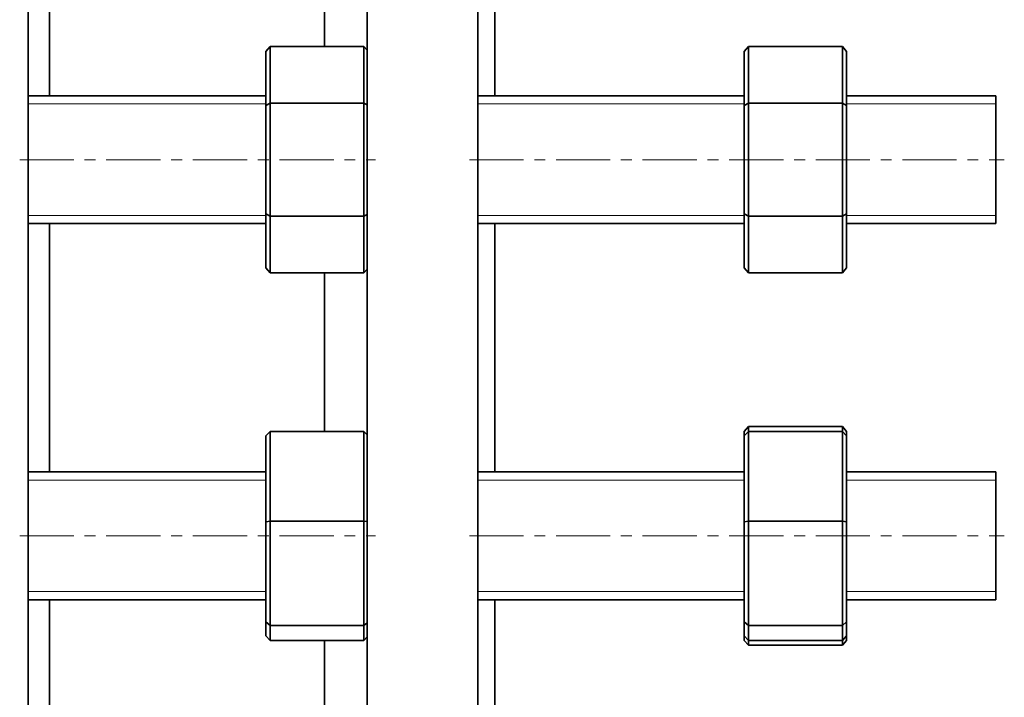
# Model space of a CAD drawing. Header units: millimetres. Extents: x -394 to 759, y 1 to 631.
# Tile 3 of 5: x -141 to 90, y 180 to 339. Entities that reach past the tile are written whole.
import ezdxf

# ---------------------------------------------------------------- set-up
doc = ezdxf.new("R2010")
doc.units = ezdxf.units.MM
doc.linetypes.add('CENTERX2', pattern=[20.32, 12.7, -2.54, 2.54, -2.54])
doc.layers.add('NOTE', color=7, linetype='Continuous')

msp = doc.modelspace()

# ---------------------------------------------------------------- linework, layer by layer
at = {"color": 7, "linetype": 'Continuous', "lineweight": 35}
for p, q in [((-139.22, 76.33), (-139.22, 353.83)), ((-134.22, 321.03), (-134.22, 353.83)), ((-69.72, 332.59), (-69.72, 353.83)), ((-59.72, 76.33), (-59.72, 353.83)), ((-33.72, 76.33), (-33.72, 353.83)), ((-29.72, 321.03), (-29.72, 353.83)), ((-83.48, 331.44), (-82.48, 332.59)), ((-83.48, 318.73), (-83.48, 331.44)), ((-82.48, 332.59), (-82.48, 319.31)), ((-60.48, 332.59), (-82.48, 332.59)), ((-60.48, 319.31), (-60.48, 332.59)), ((-59.72, 331.72), (-60.48, 332.59)), ((28.78, 331.44), (29.78, 332.59)), ((28.78, 318.73), (28.78, 331.44)), ((29.78, 332.59), (29.78, 319.31)), ((51.78, 332.59), (29.78, 332.59)), ((51.78, 319.31), (51.78, 332.59)), ((52.78, 331.44), (51.78, 332.59)), ((52.78, 331.44), (52.78, 318.73)), ((-83.48, 321.03), (-139.22, 321.03)), ((-83.48, 318.73), (-82.48, 319.31)), ((-82.48, 319.31), (-82.48, 292.75)), ((-60.48, 319.31), (-82.48, 319.31)), ((-60.48, 292.75), (-60.48, 319.31)), ((-60.48, 319.31), (-59.72, 318.88)), ((28.78, 321.03), (-33.72, 321.03)), ((28.78, 318.73), (29.78, 319.31)), ((29.78, 319.31), (29.78, 292.75)), ((51.78, 319.31), (29.78, 319.31)), ((51.78, 292.75), (51.78, 319.31)), ((51.78, 319.31), (52.78, 318.73)), ((87.78, 321.03), (52.78, 321.03)), ((87.78, 291.03), (87.78, 321.03)), ((-83.48, 293.33), (-83.48, 318.73)), ((28.78, 293.33), (28.78, 318.73)), ((52.78, 318.73), (52.78, 293.33)), ((-83.48, 293.33), (-82.48, 292.75)), ((-83.48, 280.63), (-83.48, 293.33)), ((-82.48, 292.75), (-82.48, 279.47)), ((-60.48, 292.75), (-82.48, 292.75)), ((-60.48, 292.75), (-59.72, 293.19)), ((-60.48, 279.47), (-60.48, 292.75)), ((28.78, 293.33), (29.78, 292.75)), ((28.78, 280.63), (28.78, 293.33)), ((29.78, 292.75), (29.78, 279.47)), ((51.78, 292.75), (29.78, 292.75)), ((51.78, 292.75), (52.78, 293.33)), ((51.78, 279.47), (51.78, 292.75)), ((52.78, 293.33), (52.78, 280.63)), ((-139.22, 291.03), (-83.48, 291.03)), ((-134.22, 232.72), (-134.22, 291.03)), ((-33.72, 291.03), (28.78, 291.03)), ((-29.72, 232.72), (-29.72, 291.03)), ((52.78, 291.03), (87.78, 291.03)), ((-82.48, 279.47), (-83.48, 280.63)), ((-60.48, 279.47), (-59.72, 280.35)), ((29.78, 279.47), (28.78, 280.63)), ((51.78, 279.47), (52.78, 280.63)), ((-60.48, 279.47), (-82.48, 279.47)), ((-69.72, 242.25), (-69.72, 279.47)), ((51.78, 279.47), (29.78, 279.47)), ((29.78, 243.37), (28.78, 242.25)), ((29.78, 243.37), (29.78, 242.25)), ((51.78, 243.37), (29.78, 243.37)), ((51.78, 242.25), (51.78, 243.37)), ((52.78, 242.25), (51.78, 243.37)), ((-83.48, 241.19), (-82.48, 242.25)), ((-83.48, 221.03), (-83.48, 241.19)), ((-82.48, 242.25), (-82.48, 221.18)), ((-60.48, 242.25), (-82.48, 242.25)), ((-60.48, 221.18), (-60.48, 242.25)), ((-59.72, 241.45), (-60.48, 242.25)), ((28.78, 241.19), (29.78, 242.25)), ((28.78, 241.19), (28.78, 242.25)), ((28.78, 221.03), (28.78, 241.19)), ((29.78, 242.25), (29.78, 221.18)), ((51.78, 242.25), (29.78, 242.25)), ((51.78, 221.18), (51.78, 242.25)), ((52.78, 241.19), (51.78, 242.25)), ((52.78, 242.25), (52.78, 241.19)), ((52.78, 241.19), (52.78, 221.03)), ((-83.48, 232.72), (-139.22, 232.72)), ((28.78, 232.72), (-33.72, 232.72)), ((87.78, 232.72), (52.78, 232.72)), ((87.78, 202.72), (87.78, 232.72)), ((-83.48, 221.03), (-82.48, 221.18)), ((-83.48, 197.56), (-83.48, 221.03)), ((-82.48, 221.18), (-82.48, 196.65)), ((-60.48, 221.18), (-82.48, 221.18)), ((-60.48, 196.65), (-60.48, 221.18)), ((-60.48, 221.18), (-59.72, 221.07)), ((28.78, 221.03), (29.78, 221.18)), ((28.78, 197.56), (28.78, 221.03)), ((51.78, 221.18), (29.78, 221.18)), ((29.78, 221.18), (29.78, 196.65)), ((51.78, 196.65), (51.78, 221.18)), ((51.78, 221.18), (52.78, 221.03)), ((52.78, 221.03), (52.78, 197.56)), ((-139.22, 202.72), (-83.48, 202.72)), ((-134.22, 165.12), (-134.22, 202.72)), ((-33.72, 202.72), (28.78, 202.72)), ((-29.72, 165.12), (-29.72, 202.72)), ((52.78, 202.72), (87.78, 202.72)), ((-83.48, 197.56), (-82.48, 196.65)), ((-83.48, 194.25), (-83.48, 197.56)), ((-60.48, 196.65), (-82.48, 196.65)), ((-82.48, 196.65), (-82.48, 193.18)), ((-60.48, 196.65), (-59.72, 197.34)), ((-60.48, 193.18), (-60.48, 196.65)), ((28.78, 197.56), (29.78, 196.65)), ((28.78, 194.25), (28.78, 197.56)), ((51.78, 196.65), (29.78, 196.65)), ((29.78, 196.65), (29.78, 193.18)), ((51.78, 196.65), (52.78, 197.56)), ((51.78, 193.18), (51.78, 196.65)), ((52.78, 197.56), (52.78, 194.25)), ((-82.48, 193.18), (-83.48, 194.25)), ((29.78, 193.18), (28.78, 194.25)), ((28.78, 193.18), (28.78, 194.25)), ((51.78, 193.18), (52.78, 194.25)), ((52.78, 194.25), (52.78, 193.18)), ((-60.48, 193.18), (-82.48, 193.18)), ((-69.72, 175.77), (-69.72, 193.18)), ((-60.48, 193.18), (-59.72, 193.99)), ((28.78, 193.18), (29.78, 192.06)), ((51.78, 193.18), (29.78, 193.18)), ((29.78, 193.18), (29.78, 192.06)), ((51.78, 192.06), (29.78, 192.06)), ((51.78, 192.06), (51.78, 193.18)), ((51.78, 192.06), (52.78, 193.18))]:
    msp.add_line(p, q, dxfattribs=at)
at = {"color": 7, "linetype": 'Continuous', "lineweight": 18}
for p, q in [((-83.48, 319.11), (-139.22, 319.11)), ((28.78, 319.11), (-33.72, 319.11)), ((87.78, 319.11), (52.78, 319.11)), ((-139.22, 292.95), (-83.48, 292.95)), ((-33.72, 292.95), (28.78, 292.95)), ((52.78, 292.95), (87.78, 292.95)), ((-83.48, 230.79), (-139.22, 230.79)), ((28.78, 230.79), (-33.72, 230.79)), ((87.78, 230.79), (52.78, 230.79)), ((-139.22, 204.64), (-83.48, 204.64)), ((-33.72, 204.64), (28.78, 204.64)), ((52.78, 204.64), (87.78, 204.64))]:
    msp.add_line(p, q, dxfattribs=at)
at = {"layer": 'NOTE', "linetype": 'CENTERX2', "lineweight": 18}
for p, q in [((-141.22, 306.03), (-57.72, 306.03)), ((-35.72, 306.03), (89.78, 306.03)), ((-141.22, 217.72), (-57.72, 217.72)), ((-35.72, 217.72), (89.78, 217.72))]:
    msp.add_line(p, q, dxfattribs=at)

doc.saveas('drawing.dxf')
